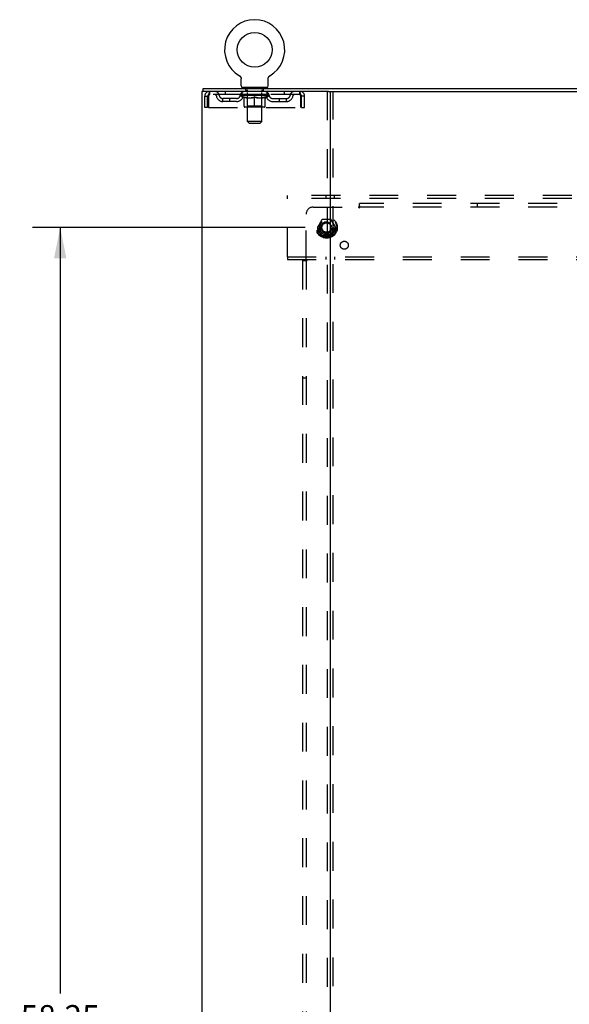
# Model space of a CAD drawing. Header units: inches. Extents: x 0 to 184, y 0 to 119.
# Tile 112 of 113: x 133 to 153, y 42 to 77. Entities that reach past the tile are written whole.
import ezdxf

# ---------------------------------------------------------------- set-up
doc = ezdxf.new("R2010")
doc.units = ezdxf.units.IN
doc.header["$LTSCALE"] = 10.121375
doc.header["$MEASUREMENT"] = 0
doc.linetypes.add('DOT', pattern=[0.2, 0.1, -0.1])
doc.linetypes.add('HIDDEN', pattern=[0.2, 0.1, -0.1])
doc.layers.get('0').update_dxf_attribs({"linetype": 'CONTINUOUS'})
for name, color, linetype in [('DEFAULT_2', 8, 'HIDDEN'), ('DIMENSIONS', 7, 'CONTINUOUS'), ('SUBPANEL', 7, 'CONTINUOUS')]:
    doc.layers.add(name, color=color, linetype=linetype)
doc.styles.get("Standard").update_dxf_attribs({"font": 'arial.ttf'})
doc.dimstyles.new('DIMSTYLE_1', dxfattribs={"dimtxt": 0.811875, "dimasz": 1.0825, "dimexe": 0.09, "dimexo": 0.07, "dimgap": 0.0375, "dimtad": 0, "dimtih": 1, "dimtoh": 1, "dimzin": 4, "dimdsep": 46, "dimtxsty": 'Standard', "dimblk": '_FILLED', "dimblk1": '_FILLED', "dimblk2": '_FILLED', "dimcen": 0.09, "dimadec": 3, "dimazin": 1, "dimtfac": 1, "dimtdec": 3, "dimtofl": 0, "dimtmove": 0, "dimatfit": 3, "dimldrblk": '_FILLED', "dimfxl": 0, "dimtolj": 1, "dimtzin": 4, "dimarcsym": 0})

# ---------------------------------------------------------------- blocks, each defined once
blk = doc.blocks.new('_FILLED')
at = {"color": 0, "linetype": 'ByBlock'}
blk.add_solid([(0, 0), (-1, 0.2), (-1, -0.2)], dxfattribs=at)
blk = doc.blocks.new('*D4')
at = {"layer": 'DIMENSIONS', "color": 2, "linetype": 'Continuous'}
for p, q in [((143.366, 69.561), (133.816, 69.561)), ((134.79, 69.561), (134.79, 42.723)), ((134.79, 11.311), (134.79, 41.1)), ((143.366, 11.311), (133.816, 11.311))]:
    blk.add_line(p, q, dxfattribs=at)
at = {"layer": 'DIMENSIONS', "color": 2, "linetype": 'Continuous', "xscale": 1.0825, "yscale": 1.0825, "zscale": 1.0825}
for p, rotation in [((134.79, 69.561), 90), ((134.79, 11.311), 270)]:
    blk.add_blockref('_FILLED', p, dxfattribs=dict(at, rotation=rotation))
at = {"layer": 'DIMENSIONS', "color": 2, "linetype": 'Continuous', "insert": (134.79, 42.317), "char_height": 0.8119, "width": 2.83704, "attachment_point": 2, "line_spacing_factor": 0.9}
blk.add_mtext('58.25', dxfattribs=at)

msp = doc.modelspace()

# ---------------------------------------------------------------- linework, layer by layer
at = {"color": 7, "linetype": 'Continuous'}
for p, q in [((141.066, 74.883), (141.066, 74.883)), ((141.066, 74.883), (141.07, 74.88)), ((141.07, 74.88), (141.073, 74.878)), ((141.073, 74.878), (141.077, 74.875)), ((141.077, 74.875), (141.08, 74.873)), ((141.08, 74.873), (141.084, 74.87)), ((141.084, 74.87), (141.087, 74.867)), ((141.087, 74.867), (141.09, 74.864)), ((142.115, 74.864), (142.118, 74.867)), ((142.118, 74.867), (142.121, 74.87)), ((142.121, 74.87), (142.124, 74.873)), ((142.124, 74.873), (142.128, 74.875)), ((142.128, 74.875), (142.131, 74.878)), ((142.131, 74.878), (142.135, 74.88)), ((142.131, 74.878), (142.133, 74.879)), ((142.135, 74.88), (142.139, 74.883)), ((142.139, 74.883), (142.139, 74.883)), ((141.09, 74.864), (141.093, 74.861)), ((141.093, 74.861), (141.096, 74.858)), ((141.096, 74.858), (141.099, 74.855)), ((141.099, 74.855), (141.101, 74.851)), ((141.101, 74.851), (141.104, 74.848)), ((141.104, 74.848), (141.106, 74.844)), ((141.106, 74.844), (141.109, 74.84)), ((141.109, 74.841), (141.111, 74.837)), ((141.111, 74.837), (141.113, 74.833)), ((141.113, 74.833), (141.115, 74.829)), ((141.115, 74.829), (141.117, 74.825)), ((141.117, 74.825), (141.119, 74.821)), ((141.119, 74.821), (141.12, 74.817)), ((141.12, 74.817), (141.121, 74.813)), ((141.121, 74.813), (141.123, 74.809)), ((141.123, 74.809), (141.124, 74.805)), ((141.124, 74.805), (141.125, 74.8)), ((141.127, 74.783), (141.127, 74.779)), ((141.127, 74.779), (141.127, 74.775)), ((141.127, 74.526), (141.127, 74.775)), ((142.077, 74.526), (142.077, 74.775)), ((142.079, 74.796), (142.08, 74.8)), ((142.08, 74.8), (142.081, 74.805)), ((142.081, 74.805), (142.082, 74.809)), ((142.082, 74.809), (142.083, 74.813)), ((142.083, 74.813), (142.085, 74.817)), ((142.085, 74.817), (142.086, 74.821)), ((142.086, 74.821), (142.088, 74.825)), ((142.088, 74.825), (142.09, 74.829)), ((142.09, 74.829), (142.092, 74.833)), ((142.091, 74.833), (142.094, 74.837)), ((142.094, 74.837), (142.096, 74.841)), ((142.096, 74.84), (142.098, 74.844)), ((142.098, 74.844), (142.101, 74.848)), ((142.101, 74.848), (142.103, 74.851)), ((142.103, 74.851), (142.106, 74.855)), ((142.106, 74.855), (142.109, 74.858)), ((142.109, 74.858), (142.112, 74.861)), ((142.112, 74.861), (142.115, 74.864)), ((139.8, 74.332), (139.8, 74.436)), ((141.165, 74.466), (141.165, 74.436)), ((142.04, 74.466), (141.165, 74.466)), ((142.04, 74.466), (142.04, 74.436)), ((144.189, 74.332), (175.557, 74.332))]:
    msp.add_line(p, q, dxfattribs=at)
at = {"color": 3, "linetype": 'Continuous'}
for p, q in [((139.748, 74.332), (139.748, 6.54)), ((144.189, 74.332), (139.748, 74.332)), ((139.8, 74.436), (179.946, 74.436)), ((144.248, 74.332), (144.248, 6.54))]:
    msp.add_line(p, q, dxfattribs=at)
at = {"color": 7, "linetype": 'Continuous'}
for points in [[(141.125, 74.8), (141.126, 74.796), (141.126, 74.792), (141.127, 74.787), (141.127, 74.783), (141.127, 74.779)], [(142.077, 74.779), (142.078, 74.783), (142.078, 74.787), (142.078, 74.792), (142.079, 74.796)], [(142.077, 74.775), (142.077, 74.779), (142.078, 74.783), (142.078, 74.787), (142.078, 74.792), (142.079, 74.796)]]:
    msp.add_lwpolyline(points, dxfattribs=at)
msp.add_circle((141.602, 75.79), 0.609, dxfattribs=at)
for centre, radius, start, end in [((141.602, 75.79), 1.054, 300.3993, 239.6007), ((141.187, 74.526), 0.06, 180, 270), ((142.017, 74.526), 0.06, 270, 360)]:
    msp.add_arc(centre, radius, start, end, dxfattribs=at)
at = {"layer": 'DEFAULT_2', "color": 8, "linetype": 'HIDDEN'}
for p, q in [((141.066, 74.883), (141.066, 74.883)), ((141.072, 74.879), (141.073, 74.878)), ((140.019, 74.332), (140.019, 74.228)), ((143.185, 74.228), (140.019, 74.228)), ((140.571, 74.332), (140.571, 74.228)), ((141.096, 74.191), (141.096, 74.228)), ((141.223, 74.101), (141.096, 74.191)), ((142.109, 74.191), (141.096, 74.191)), ((141.104, 74.223), (141.104, 74.228)), ((141.111, 74.22), (141.111, 74.223)), ((141.111, 74.22), (142.094, 74.22)), ((141.118, 74.22), (141.118, 74.223)), ((141.119, 74.22), (141.119, 74.223)), ((141.127, 74.223), (141.127, 74.228)), ((141.14, 74.22), (141.14, 74.223)), ((141.141, 74.22), (141.141, 74.223)), ((141.164, 74.223), (141.164, 74.228)), ((141.165, 74.228), (141.165, 74.332)), ((141.175, 74.22), (141.175, 74.223)), ((141.178, 74.22), (141.178, 74.223)), ((141.341, 74.222), (141.18, 74.222)), ((141.215, 74.223), (141.215, 74.228)), ((141.216, 74.22), (141.216, 74.222)), ((141.216, 74.22), (141.216, 74.222)), ((141.219, 74.22), (141.219, 74.222)), ((141.224, 74.22), (141.224, 74.223)), ((141.224, 74.22), (141.224, 74.222)), ((141.227, 74.22), (141.227, 74.223)), ((141.23, 74.22), (141.23, 74.223)), ((141.233, 74.22), (141.233, 74.222)), ((141.245, 74.22), (141.245, 74.222)), ((141.257, 74.466), (141.257, 74.436)), ((141.259, 74.22), (141.259, 74.225)), ((141.259, 74.22), (141.259, 74.222)), ((141.276, 74.22), (141.276, 74.222)), ((141.276, 74.22), (141.276, 74.222)), ((141.277, 74.223), (141.277, 74.228)), ((141.285, 74.22), (141.285, 74.223)), ((141.288, 74.22), (141.288, 74.223)), ((141.292, 74.376), (141.292, 74.456)), ((141.295, 74.22), (141.295, 74.222)), ((141.361, 74.366), (141.302, 74.366)), ((141.304, 74.22), (141.304, 74.226)), ((141.317, 74.22), (141.317, 74.222)), ((141.319, 74.22), (141.319, 74.222)), ((141.341, 74.22), (141.341, 74.222)), ((141.395, 74.222), (141.345, 74.222)), ((141.349, 74.223), (141.349, 74.228)), ((141.352, 73.814), (141.352, 74.188)), ((141.353, 73.276), (141.353, 74.356)), ((141.355, 74.22), (141.355, 74.223)), ((141.358, 74.22), (141.358, 74.223)), ((141.363, 74.22), (141.363, 74.227)), ((141.366, 74.22), (141.366, 74.222)), ((141.375, 74.22), (141.375, 74.222)), ((141.395, 74.22), (141.395, 74.222)), ((141.454, 74.222), (141.407, 74.222)), ((141.423, 74.22), (141.423, 74.222)), ((141.429, 74.223), (141.429, 74.228)), ((141.432, 74.22), (141.432, 74.223)), ((141.434, 74.22), (141.434, 74.227)), ((141.436, 74.22), (141.436, 74.223)), ((141.442, 74.22), (141.442, 74.223)), ((141.454, 74.22), (141.454, 74.222)), ((141.519, 74.222), (141.475, 74.222)), ((141.486, 74.22), (141.486, 74.222)), ((141.511, 74.222), (141.573, 74.226)), ((141.514, 74.223), (141.514, 74.228)), ((141.515, 74.228), (141.514, 74.228)), ((141.515, 74.223), (141.515, 74.228)), ((141.515, 74.22), (141.515, 74.223)), ((141.518, 74.22), (141.518, 74.223)), ((141.519, 74.22), (141.519, 74.223)), ((141.519, 74.22), (141.519, 74.222)), ((141.547, 74.222), (141.599, 74.222)), ((141.552, 74.22), (141.552, 74.222)), ((141.556, 74.222), (141.556, 74.225)), ((141.573, 74.222), (141.573, 74.226)), ((141.586, 74.22), (141.586, 74.222)), ((141.6, 74.223), (141.6, 74.223)), ((141.6, 74.22), (141.6, 74.223)), ((141.6, 74.22), (141.6, 74.223)), ((141.602, 74.223), (141.602, 74.228)), ((141.602, 74.228), (141.694, 74.222)), ((141.604, 74.22), (141.604, 74.223)), ((141.604, 74.22), (141.604, 74.223)), ((141.604, 74.223), (141.604, 74.223)), ((141.619, 74.22), (141.619, 74.222)), ((141.619, 74.222), (141.657, 74.222)), ((141.653, 74.22), (141.653, 74.222)), ((141.686, 74.22), (141.686, 74.223)), ((141.686, 74.22), (141.686, 74.222)), ((141.686, 74.222), (141.729, 74.222)), ((141.687, 74.22), (141.687, 74.223)), ((141.69, 74.223), (141.69, 74.228)), ((141.69, 74.223), (141.69, 74.228)), ((141.69, 74.228), (141.69, 74.228)), ((141.69, 74.22), (141.69, 74.223)), ((141.719, 74.22), (141.719, 74.222)), ((141.75, 74.22), (141.75, 74.222)), ((141.75, 74.222), (141.797, 74.222)), ((141.762, 74.22), (141.762, 74.223)), ((141.768, 74.22), (141.768, 74.223)), ((141.771, 74.22), (141.771, 74.227)), ((141.772, 74.22), (141.772, 74.223)), ((141.775, 74.223), (141.775, 74.228)), ((141.781, 74.22), (141.781, 74.222)), ((141.81, 74.22), (141.81, 74.222)), ((141.81, 74.222), (141.86, 74.222)), ((141.829, 74.22), (141.829, 74.222)), ((141.838, 74.22), (141.838, 74.222)), ((141.841, 74.22), (141.841, 74.227)), ((141.902, 74.366), (141.843, 74.366)), ((141.846, 74.22), (141.846, 74.223)), ((141.85, 74.22), (141.85, 74.223)), ((141.851, 73.276), (141.851, 74.356)), ((141.852, 73.814), (141.852, 74.188)), ((141.855, 74.223), (141.855, 74.228)), ((141.864, 74.22), (141.864, 74.222)), ((141.864, 74.222), (142.025, 74.222)), ((141.885, 74.22), (141.885, 74.222)), ((141.888, 74.22), (141.888, 74.222)), ((141.9, 74.22), (141.9, 74.226)), ((141.909, 74.22), (141.909, 74.222)), ((141.912, 74.376), (141.912, 74.456)), ((141.917, 74.22), (141.917, 74.223)), ((141.92, 74.22), (141.92, 74.223)), ((141.928, 74.223), (141.928, 74.228)), ((141.929, 74.22), (141.929, 74.222)), ((141.929, 74.22), (141.929, 74.222)), ((141.945, 74.22), (141.945, 74.225)), ((141.946, 74.22), (141.946, 74.222)), ((141.947, 74.466), (141.947, 74.436)), ((141.96, 74.22), (141.96, 74.222)), ((141.971, 74.22), (141.971, 74.222)), ((141.975, 74.22), (141.975, 74.223)), ((141.977, 74.22), (141.977, 74.223)), ((141.98, 74.22), (141.98, 74.223)), ((141.98, 74.22), (141.98, 74.222)), ((141.981, 74.101), (142.109, 74.191)), ((141.986, 74.22), (141.986, 74.222)), ((141.988, 74.22), (141.988, 74.222)), ((141.989, 74.22), (141.989, 74.222)), ((141.99, 74.223), (141.99, 74.228)), ((142.027, 74.22), (142.027, 74.223)), ((142.029, 74.22), (142.029, 74.223)), ((142.04, 74.228), (142.04, 74.332)), ((142.041, 74.223), (142.041, 74.228)), ((142.064, 74.22), (142.064, 74.223)), ((142.065, 74.22), (142.065, 74.223)), ((142.078, 74.223), (142.078, 74.228)), ((142.086, 74.22), (142.086, 74.223)), ((142.087, 74.22), (142.087, 74.223)), ((142.094, 74.22), (142.094, 74.223)), ((142.101, 74.223), (142.101, 74.228)), ((142.109, 74.191), (142.109, 74.228)), ((142.634, 74.332), (142.634, 74.228)), ((143.185, 74.228), (143.185, 74.332)), ((144.144, 74.332), (144.144, 6.54)), ((144.352, 6.54), (144.352, 74.332)), ((139.852, 73.769), (139.852, 74.165)), ((139.852, 74.165), (139.956, 74.165)), ((139.956, 73.769), (139.956, 74.165)), ((139.986, 74.165), (139.986, 73.769)), ((140.488, 73.977), (140.488, 74.081)), ((140.971, 74.081), (140.488, 74.081)), ((140.971, 73.977), (140.488, 73.977)), ((140.738, 73.977), (140.738, 74.081)), ((141.223, 74.101), (141.232, 74.101)), ((141.232, 73.811), (141.232, 74.136)), ((141.346, 74.101), (141.489, 74.101)), ((141.602, 73.782), (141.602, 74.136)), ((141.715, 74.101), (141.859, 74.101)), ((141.973, 73.811), (141.973, 74.136)), ((141.973, 74.101), (141.981, 74.101)), ((142.234, 74.081), (142.717, 74.081)), ((142.234, 73.977), (142.717, 73.977)), ((142.467, 73.977), (142.467, 74.081)), ((142.717, 73.977), (142.717, 74.081)), ((143.218, 73.769), (143.218, 74.165)), ((143.248, 73.769), (143.248, 74.165)), ((143.352, 74.165), (143.248, 74.165)), ((143.352, 73.769), (143.352, 74.165)), ((139.956, 73.769), (139.852, 73.769)), ((139.986, 73.769), (143.218, 73.769)), ((141.943, 73.782), (141.261, 73.782)), ((141.352, 73.814), (141.32, 73.782)), ((141.852, 73.814), (141.352, 73.814)), ((141.852, 73.814), (141.884, 73.782)), ((143.248, 73.769), (143.352, 73.769)), ((141.413, 73.216), (141.353, 73.276)), ((141.851, 73.276), (141.353, 73.276)), ((141.413, 73.216), (141.791, 73.216)), ((141.791, 73.216), (141.851, 73.276)), ((142.748, 70.582), (142.748, 70.686)), ((176.998, 70.686), (142.748, 70.686)), ((142.748, 68.54), (142.748, 70.582)), ((176.998, 70.582), (142.748, 70.582)), ((144.098, 70.686), (144.098, 70.582)), ((144.398, 70.582), (144.398, 70.686)), ((143.96, 69.833), (143.806, 69.566)), ((144.278, 69.838), (143.969, 69.838)), ((144.441, 69.566), (144.286, 69.833)), ((143.806, 69.556), (143.96, 69.288)), ((144.286, 69.288), (144.441, 69.556)), ((144.278, 69.283), (143.969, 69.283)), ((142.748, 68.54), (142.748, 68.436)), ((142.748, 68.54), (176.998, 68.54)), ((142.748, 68.436), (176.998, 68.436)), ((144.098, 68.54), (144.098, 68.436)), ((144.398, 68.54), (144.398, 68.436))]:
    msp.add_line(p, q, dxfattribs=at)
for points in [[(140.019, 74.332), (140.017, 74.331), (140.015, 74.328), (140.012, 74.323), (140.01, 74.315), (140.008, 74.306), (140.005, 74.296), (140.003, 74.283), (140, 74.269), (139.998, 74.254), (139.996, 74.237), (139.993, 74.22), (139.991, 74.202), (139.989, 74.184), (139.986, 74.165)], [(140.019, 74.228), (140.017, 74.228), (140.015, 74.226), (140.012, 74.224), (140.01, 74.222), (140.008, 74.218), (140.005, 74.214), (140.003, 74.21), (140, 74.204), (139.998, 74.198), (139.996, 74.192), (139.993, 74.186), (139.991, 74.179), (139.989, 74.172), (139.986, 74.165)], [(143.218, 74.165), (143.216, 74.184), (143.214, 74.202), (143.211, 74.22), (143.209, 74.237), (143.207, 74.254), (143.204, 74.269), (143.202, 74.283), (143.199, 74.296), (143.197, 74.306), (143.195, 74.315), (143.192, 74.323), (143.19, 74.328), (143.188, 74.331), (143.185, 74.332)], [(143.218, 74.165), (143.216, 74.172), (143.214, 74.179), (143.211, 74.186), (143.209, 74.192), (143.207, 74.198), (143.204, 74.204), (143.202, 74.21), (143.199, 74.214), (143.197, 74.218), (143.195, 74.222), (143.192, 74.224), (143.19, 74.226), (143.188, 74.228), (143.185, 74.228)], [(141.352, 74.101), (141.332, 74.105), (141.312, 74.11), (141.292, 74.115), (141.272, 74.121), (141.252, 74.128), (141.232, 74.136)], [(141.232, 74.135), (141.251, 74.128), (141.271, 74.121), (141.29, 74.115), (141.308, 74.11), (141.327, 74.105), (141.346, 74.101)], [(141.602, 74.136), (141.582, 74.128), (141.561, 74.121), (141.541, 74.115), (141.521, 74.11), (141.501, 74.105), (141.482, 74.101)], [(141.489, 74.101), (141.508, 74.105), (141.527, 74.11), (141.545, 74.115), (141.564, 74.121), (141.583, 74.128), (141.602, 74.135)], [(141.723, 74.101), (141.703, 74.105), (141.683, 74.11), (141.663, 74.115), (141.643, 74.121), (141.623, 74.128), (141.602, 74.136)], [(141.602, 74.135), (141.622, 74.128), (141.641, 74.121), (141.66, 74.115), (141.678, 74.11), (141.697, 74.105), (141.715, 74.101)], [(141.973, 74.136), (141.952, 74.128), (141.932, 74.121), (141.912, 74.115), (141.892, 74.11), (141.873, 74.105), (141.853, 74.101)], [(141.859, 74.101), (141.878, 74.105), (141.897, 74.11), (141.915, 74.115), (141.934, 74.121), (141.953, 74.128), (141.973, 74.135)]]:
    msp.add_lwpolyline(points, dxfattribs=at)
for radius in [0.372, 0.356, 0.312, 0.204, 0.188, 0.183, 0.165]:
    msp.add_circle((144.123, 69.561), radius, dxfattribs=at)
at = {"layer": 'DEFAULT_2', "color": 8, "linetype": 'DOT'}
msp.add_circle((144.123, 69.561), 0.17, dxfattribs=at)
at = {"layer": 'DEFAULT_2', "color": 8, "linetype": 'HIDDEN'}
for centre, radius, start, end in [((140.019, 74.165), 0.167, 90, 180), ((140.019, 74.165), 0.063, 90, 180), ((140.199, 74.165), 0.167, 8.0716, 90), ((140.199, 74.165), 0.0625, 7.9863, 90), ((140.488, 74.206), 0.125, 188.0716, 270), ((140.971, 74.206), 0.125, 270, 351.9284), ((141.26, 74.165), 0.167, 90, 171.9284), ((141.259, 74.165), 0.0625, 90, 172.0137), ((141.282, 74.456), 0.01, 0, 90), ((141.302, 74.376), 0.01, 180, 270), ((141.32, 74.188), 0.0318, 0, 90), ((141.343, 74.356), 0.01, 0, 90), ((141.861, 74.356), 0.01, 90, 180), ((141.884, 74.188), 0.0318, 90, 180), ((141.902, 74.376), 0.01, 270, 360), ((141.922, 74.456), 0.01, 90, 180), ((141.945, 74.165), 0.167, 8.0716, 90), ((141.945, 74.165), 0.0625, 7.9863, 90), ((142.234, 74.206), 0.125, 188.0716, 270), ((142.717, 74.206), 0.125, 270, 351.9284), ((143.006, 74.165), 0.167, 90, 171.9284), ((143.006, 74.165), 0.0625, 90, 172.0137), ((143.185, 74.165), 0.167, 0, 90), ((143.185, 74.165), 0.063, 0, 90), ((140.488, 74.206), 0.229, 187.9863, 270), ((140.971, 74.206), 0.229, 270, 352.0137), ((142.234, 74.206), 0.229, 187.9863, 270), ((142.717, 74.206), 0.229, 270, 352.0137), ((141.261, 73.811), 0.0296, 180, 270), ((141.943, 73.811), 0.0296, 270, 360), ((143.969, 69.828), 0.01, 90.0124, 149.9892), ((144.278, 69.828), 0.01, 30.012, 89.9887), ((143.814, 69.561), 0.01, 150.0127, 209.9883), ((144.432, 69.561), 0.01, 330.0127, 29.9883), ((143.969, 69.293), 0.01, 210, 270), ((144.278, 69.293), 0.01, 270, 330)]:
    msp.add_arc(centre, radius, start, end, dxfattribs=at)
for centre, major_axis, ratio, start_param, end_param in [((141.602, 74.228), (0.506, 0.005), 0.05963, 2.96643, 3.140963), ((141.08, 74.218), (0.158, 0), 0.060556, 0.430652, 1.470503), ((141.602, 74.228), (0.506, 0), 0.060556, -3.141593, -2.96706), ((141.08, 74.213), (0.158, 0.002), 0.05963, 1.376596, 1.469874), ((141.602, 74.228), (0.506, 0.011), 0.05688, 2.791345, 2.965878), ((141.061, 74.218), (0.158, 0.002), 0.05963, 0.25549, 1.295341), ((141.116, 74.218), (0.158, -0.002), 0.05963, 0.605815, 1.645666), ((141.602, 74.228), (0.506, -0.005), 0.05963, -2.96643, -2.791898), ((141.116, 74.213), (0.158, 0), 0.060556, 1.551758, 1.645036), ((141.061, 74.213), (0.158, 0.003), 0.05688, 1.20151, 1.294789), ((141.116, 74.215), (0.131, 0.001), 0.05963, 1.065228, 1.614276), ((141.101, 74.215), (0.131, 0.003), 0.05688, 0.890143, 1.43919), ((141.147, 74.215), (0.131, 0), 0.060556, 1.240391, 1.789438), ((141.166, 74.218), (0.158, -0.003), 0.05688, 0.7809, 1.820751), ((141.602, 74.228), (0.506, 0.015), 0.052395, 2.616403, 2.790936), ((141.058, 74.218), (0.158, 0.003), 0.05688, 0.080405, 1.120256), ((141.602, 74.228), (0.506, -0.011), 0.05688, -2.791345, -2.616812), ((141.166, 74.213), (0.158, -0.002), 0.05963, 1.72692, 1.820198), ((141.058, 74.213), (0.158, 0.005), 0.052395, 1.026568, 1.119847), ((141.1, 74.215), (0.131, 0.004), 0.052395, 0.715201, 1.264248), ((141.191, 74.215), (0.131, -0.001), 0.05963, 1.415553, 1.9646), ((141.229, 74.218), (0.158, -0.005), 0.052395, 0.955842, 1.995693), ((141.602, 74.228), (0.506, 0.02), 0.046319, 2.441654, 2.616187), ((141.602, 74.228), (0.506, -0.015), 0.052395, -2.616403, -2.44187), ((141.071, 74.218), (0.158, 0.005), 0.052395, -0.094537, 0.945314), ((141.229, 74.213), (0.158, -0.003), 0.05688, 1.902006, 1.995284), ((141.071, 74.213), (0.158, 0.006), 0.046319, 0.851819, 0.945098), ((141.115, 74.215), (0.131, 0.005), 0.046319, 0.540452, 1.089499), ((141.248, 74.215), (0.131, -0.003), 0.05688, 1.590638, 2.139686), ((141.304, 74.218), (0.158, -0.006), 0.046319, 1.130591, 2.170442), ((141.602, 74.228), (0.506, 0.024), 0.038841, 2.267123, 2.441656), ((141.602, 74.228), (0.506, -0.02), 0.046319, -2.441654, -2.267121), ((141.101, 74.218), (0.158, 0.006), 0.046319, -0.269286, 0.770565), ((141.304, 74.213), (0.158, -0.005), 0.052395, 2.076947, 2.170226), ((141.101, 74.213), (0.158, 0.007), 0.038841, 0.677289, 0.770567), ((141.144, 74.215), (0.131, 0.006), 0.038841, 0.365921, 0.914969), ((141.316, 74.215), (0.131, -0.004), 0.052395, 1.76558, 2.314627), ((141.387, 74.218), (0.158, -0.007), 0.038841, 1.305122, 2.344973), ((141.602, 74.228), (0.506, 0.027), 0.030195, 2.09281, 2.267343), ((141.602, 74.228), (0.506, -0.024), 0.038841, -2.267123, -2.092591), ((141.146, 74.218), (0.158, 0.007), 0.038841, -0.443817, 0.596034), ((141.387, 74.213), (0.158, -0.006), 0.046319, 2.251696, 2.344975), ((141.146, 74.213), (0.158, 0.008), 0.030195, 0.502975, 0.596254), ((141.188, 74.215), (0.131, 0.007), 0.030195, 0.191608, 0.740655), ((141.392, 74.215), (0.131, -0.005), 0.046319, 1.940329, 2.489376), ((141.205, 74.218), (0.158, 0.008), 0.030195, -0.61813, 0.421721), ((141.478, 74.218), (0.158, -0.008), 0.030195, 1.479435, 2.519286), ((141.602, 74.228), (0.506, 0.029), 0.020645, 1.918687, 2.09322), ((141.602, 74.228), (0.506, -0.027), 0.030195, -2.09281, -1.918277), ((141.478, 74.213), (0.158, -0.007), 0.038841, 2.426227, 2.519505), ((141.205, 74.213), (0.158, 0.009), 0.020645, 0.328852, 0.422131), ((141.244, 74.215), (0.131, 0.007), 0.020645, 0.017485, 0.566532), ((141.475, 74.215), (0.131, -0.006), 0.038841, 2.11486, 2.663907), ((141.276, 74.218), (0.158, 0.009), 0.020645, -0.792253, 0.247598), ((141.572, 74.218), (0.158, -0.009), 0.020645, 1.653558, 2.693409), ((141.602, 74.228), (0.506, 0.03), 0.010478, 1.744704, 1.919237), ((141.602, 74.228), (0.506, -0.029), 0.020645, -1.918687, -1.744154), ((141.572, 74.213), (0.158, -0.008), 0.030195, 2.60054, 2.693819), ((141.276, 74.213), (0.158, 0.009), 0.010478, 0.154869, 0.248148), ((141.311, 74.215), (0.131, 0.008), 0.010478, 6.126688, 6.675735), ((141.561, 74.215), (0.131, -0.007), 0.030195, 2.289173, 2.83822), ((141.356, 74.218), (0.158, 0.009), 0.010478, -0.966236, -0.000846), ((141.667, 74.218), (0.158, -0.009), 0.010478, 1.827541, 2.867392), ((141.602, 74.228), (0.506, -0.03), 0.010478, -1.744704, -1.570171), ((141.667, 74.213), (0.158, -0.009), 0.020645, 2.774664, 2.867942), ((141.649, 74.215), (0.131, -0.007), 0.020645, 2.463296, 3.012344), ((141.538, 74.218), (0.158, 0.009), 0.010478, 0.274201, 1.314052), ((141.469, 74.215), (0.131, 0.008), 0.010478, -0.000298, 0.504314), ((141.445, 74.213), (0.158, 0.009), 0.010478, 0.192946, 0.399283), ((141.602, 74.228), (0.506, 0.03), 0.010478, -1.578586, -1.396888), ((141.76, 74.213), (0.158, -0.009), 0.010478, 2.948646, 3.041925), ((141.736, 74.215), (0.131, -0.008), 0.010478, 2.637279, 3.142076), ((141.633, 74.218), (0.158, 0.009), 0.020645, 0.448184, 1.488034), ((141.555, 74.215), (0.131, 0.007), 0.020645, 0.129249, 0.678296), ((141.538, 74.213), (0.158, 0.009), 0.020645, 0.273651, 0.366929), ((141.602, 74.228), (0.506, 0.029), 0.020645, -1.397439, -1.222906), ((141.848, 74.218), (0.158, -0.009), 0.010478, -3.140747, -2.175357), ((141.602, 74.228), (0.506, -0.03), 0.010478, 1.222355, 1.396888), ((141.727, 74.218), (0.158, 0.008), 0.030195, 0.622307, 1.662158), ((141.643, 74.215), (0.131, 0.007), 0.030195, 0.303372, 0.852419), ((141.894, 74.215), (0.131, -0.008), 0.010478, 2.749043, 3.29809), ((141.929, 74.218), (0.158, -0.009), 0.020645, 2.893995, 3.933846), ((141.633, 74.213), (0.158, 0.008), 0.030195, 0.447774, 0.541052), ((141.929, 74.213), (0.158, -0.009), 0.010478, 2.893445, 2.986723), ((141.602, 74.228), (0.506, 0.027), 0.030195, -1.223315, -1.048783), ((141.817, 74.218), (0.158, 0.007), 0.038841, 0.79662, 1.836471), ((141.602, 74.228), (0.506, -0.029), 0.020645, 1.048373, 1.222906), ((141.73, 74.215), (0.131, 0.006), 0.038841, 0.477686, 1.026733), ((141.961, 74.215), (0.131, -0.007), 0.020645, 2.57506, 3.124108), ((142, 74.218), (0.158, -0.008), 0.030195, 2.719872, 3.759723), ((141.901, 74.218), (0.158, 0.006), 0.046319, 0.971151, 2.011002), ((141.727, 74.213), (0.158, 0.007), 0.038841, 0.622087, 0.715366), ((142, 74.213), (0.158, -0.009), 0.020645, 2.719462, 2.812741), ((141.602, 74.228), (0.506, 0.024), 0.038841, -1.049002, -0.874469), ((141.602, 74.228), (0.506, -0.027), 0.030195, 0.87425, 1.048783), ((141.812, 74.215), (0.131, 0.005), 0.046319, 0.652216, 1.201263), ((141.976, 74.218), (0.158, 0.005), 0.052395, 1.1459, 2.185751), ((142.017, 74.215), (0.131, -0.007), 0.030195, 2.400937, 2.949985), ((142.059, 74.218), (0.158, -0.007), 0.038841, 2.545558, 3.585409), ((141.889, 74.215), (0.131, 0.004), 0.052395, 0.826965, 1.376012), ((141.817, 74.213), (0.158, 0.006), 0.046319, 0.796618, 0.889896), ((142.059, 74.213), (0.158, -0.008), 0.030195, 2.545339, 2.638617), ((142.039, 74.218), (0.158, 0.003), 0.05688, 1.320842, 2.360692), ((141.602, 74.228), (0.506, 0.02), 0.046319, -0.874471, -0.699939), ((141.602, 74.228), (0.506, -0.024), 0.038841, 0.699936, 0.874469), ((142.104, 74.218), (0.158, -0.006), 0.046319, 2.371028, 3.410879), ((142.06, 74.215), (0.131, -0.006), 0.038841, 2.226624, 2.775671), ((142.089, 74.218), (0.158, 0.002), 0.05963, 1.495927, 2.535778), ((141.956, 74.215), (0.131, 0.003), 0.05688, 1.001907, 1.550954), ((142.133, 74.218), (0.158, -0.005), 0.052395, 2.196279, 3.23613), ((141.901, 74.213), (0.158, 0.005), 0.052395, 0.971367, 1.064645), ((142.09, 74.215), (0.131, -0.005), 0.046319, 2.052093, 2.601141), ((142.124, 74.218), (0.158, 0), 0.060556, 1.671089, 2.71094), ((142.104, 74.213), (0.158, -0.007), 0.038841, 2.371026, 2.464304), ((142.147, 74.218), (0.158, -0.003), 0.05688, 2.021337, 3.061188), ((141.602, 74.228), (0.506, 0.015), 0.052395, -0.699723, -0.52519), ((141.602, 74.228), (0.506, -0.02), 0.046319, 0.525406, 0.699939), ((142.144, 74.218), (0.158, -0.002), 0.05963, 1.846251, 2.886102), ((142.013, 74.215), (0.131, 0.001), 0.05963, 1.176993, 1.72604), ((142.104, 74.215), (0.131, -0.004), 0.052395, 1.877344, 2.426392), ((142.058, 74.215), (0.131, 0), 0.060556, 1.352155, 1.901202), ((142.104, 74.215), (0.131, -0.003), 0.05688, 1.702402, 2.25145), ((142.088, 74.215), (0.131, -0.001), 0.05963, 1.527317, 2.076364), ((141.976, 74.213), (0.158, 0.003), 0.05688, 1.146309, 1.239587), ((142.133, 74.213), (0.158, -0.006), 0.046319, 2.196495, 2.289773), ((141.602, 74.228), (0.506, 0.011), 0.05688, -0.524781, -0.350248), ((141.602, 74.228), (0.506, -0.015), 0.052395, 0.350657, 0.52519), ((142.039, 74.213), (0.158, 0.002), 0.05963, 1.321394, 1.414673), ((142.147, 74.213), (0.158, -0.005), 0.052395, 2.021746, 2.115024), ((141.602, 74.228), (0.506, 0.005), 0.05963, -0.349695, -0.175162), ((141.602, 74.228), (0.506, -0.011), 0.05688, 0.175715, 0.350248), ((142.089, 74.213), (0.158, 0), 0.060556, 1.496556, 1.589835), ((142.144, 74.213), (0.158, -0.003), 0.05688, 1.846804, 1.940083), ((142.124, 74.213), (0.158, -0.002), 0.05963, 1.671719, 1.764997), ((141.602, 74.228), (0.506, 0), 0.060556, -0.174533, 0), ((141.602, 74.228), (0.506, -0.005), 0.05963, 0.000629, 0.175162)]:
    msp.add_ellipse(centre, major_axis=major_axis, ratio=ratio, start_param=start_param, end_param=end_param, dxfattribs=at)
at = {"layer": 'SUBPANEL', "color": 8, "linetype": 'HIDDEN'}
for p, q in [((145.28, 70.239), (145.28, 70.405)), ((174.467, 70.405), (145.28, 70.405)), ((149.405, 70.28), (149.405, 70.405)), ((143.655, 70.28), (145.244, 70.28)), ((145.263, 70.298), (145.256, 70.292)), ((174.467, 70.28), (145.28, 70.28)), ((143.405, 68.44), (143.405, 70.03)), ((143.28, 68.405), (143.28, 12.467)), ((143.28, 68.405), (143.445, 68.405)), ((143.405, 68.405), (143.405, 12.467)), ((143.405, 64.28), (143.28, 64.28))]:
    msp.add_line(p, q, dxfattribs=at)
for points in [[(145.256, 70.292), (145.254, 70.29), (145.252, 70.288), (145.25, 70.286), (145.249, 70.285), (145.247, 70.283), (145.246, 70.281), (145.244, 70.28)], [(145.257, 70.26), (145.254, 70.265), (145.253, 70.267), (145.251, 70.27), (145.25, 70.272), (145.248, 70.274), (145.247, 70.276), (145.246, 70.278), (145.244, 70.28)], [(145.28, 70.239), (145.278, 70.24), (145.276, 70.24), (145.274, 70.241), (145.273, 70.242), (145.271, 70.243), (145.27, 70.244), (145.268, 70.246), (145.267, 70.247), (145.265, 70.249), (145.264, 70.25), (145.262, 70.252), (145.261, 70.254), (145.26, 70.256), (145.258, 70.258), (145.257, 70.26)], [(145.28, 70.318), (145.278, 70.316), (145.276, 70.314), (145.275, 70.312), (145.273, 70.31), (145.272, 70.308), (145.27, 70.306), (145.269, 70.305), (145.267, 70.303), (145.266, 70.301), (145.264, 70.3), (145.263, 70.298)], [(143.366, 68.405), (143.368, 68.406), (143.37, 68.408), (143.372, 68.409), (143.374, 68.411), (143.376, 68.413), (143.378, 68.414), (143.38, 68.416), (143.381, 68.417), (143.383, 68.419), (143.384, 68.42), (143.386, 68.422)], [(143.386, 68.422), (143.392, 68.428), (143.394, 68.43), (143.396, 68.432), (143.398, 68.434), (143.4, 68.436), (143.401, 68.437), (143.403, 68.439), (143.405, 68.44)], [(143.419, 68.43), (143.417, 68.431), (143.415, 68.433), (143.412, 68.434), (143.41, 68.436), (143.408, 68.437), (143.406, 68.439), (143.405, 68.44)], [(143.445, 68.405), (143.445, 68.407), (143.444, 68.408), (143.443, 68.41), (143.442, 68.411), (143.441, 68.413), (143.44, 68.415), (143.439, 68.416), (143.437, 68.418), (143.436, 68.419), (143.434, 68.42), (143.432, 68.422), (143.43, 68.423), (143.428, 68.424), (143.426, 68.426), (143.424, 68.427), (143.419, 68.43)]]:
    msp.add_lwpolyline(points, dxfattribs=at)
for centre, radius in [((144.123, 69.561), 0.25), ((144.742, 68.942), 0.141)]:
    msp.add_circle(centre, radius, dxfattribs=at)
msp.add_arc((143.655, 70.03), 0.25, 90, 180, dxfattribs=at)

# ---------------------------------------------------------------- dimensions: what is measured, and where the dimension line sits
at = {"layer": 'DIMENSIONS', "color": 2, "linetype": 'Continuous'}
dim = msp.add_linear_dim(base=(134.79, 69.561), p1=(143.436, 11.311), p2=(143.436, 69.561), angle=90, dimstyle='DIMSTYLE_1', dxfattribs=at)
dim.commit()
dim.dimension.update_dxf_attribs({"geometry": '*D4', "text_midpoint": (134.79, 41.907), "dimtype": 160})

doc.saveas('drawing.dxf')
